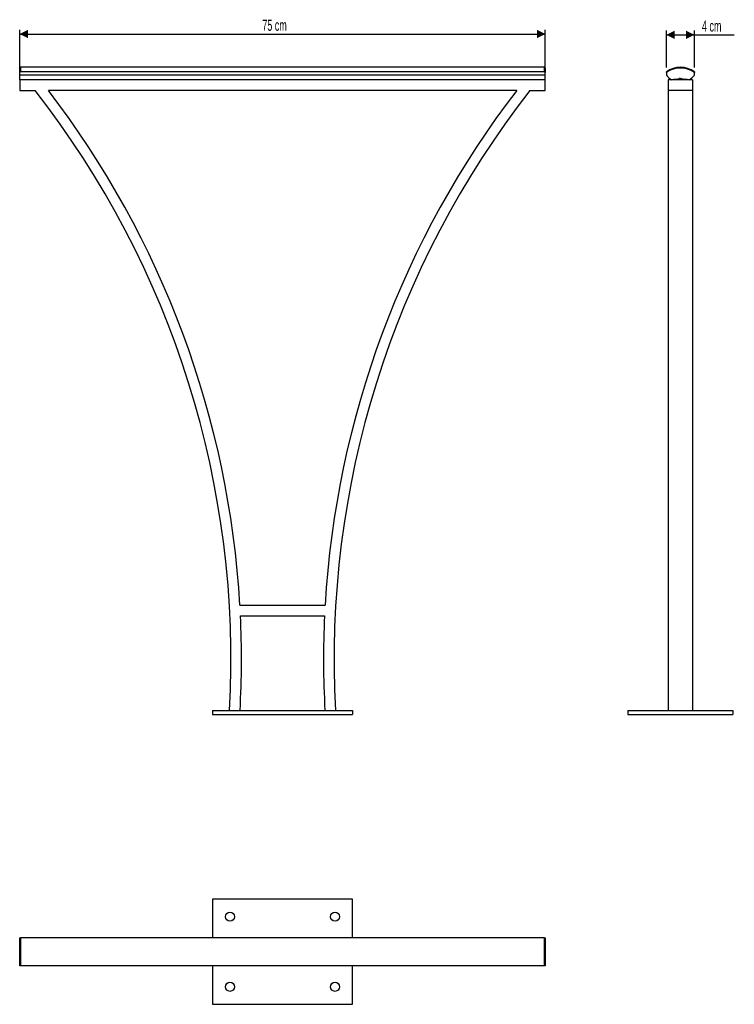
# Model space of a CAD drawing. Header units: millimetres. Extents: x 16 to 186, y 43 to 277.
import ezdxf

# ---------------------------------------------------------------- set-up
doc = ezdxf.new("R2010")
doc.units = ezdxf.units.MM
doc.layers.add('FORMAT', color=7, linetype='Continuous')
doc.styles.add('SLDTEXTSTYLE0', font='TXT', dxfattribs={"width": 0.605})
doc.dimstyles.new('SLDDIMSTYLE0', dxfattribs={"dimtxt": 2.568319, "dimasz": 2, "dimexe": 0, "dimexo": 0.0625, "dimgap": 0.64208, "dimtad": 1, "dimlfac": 6, "dimrnd": 1e-09, "dimzin": 12, "dimdsep": 46, "dimtxsty": 'SLDTEXTSTYLE0', "dimsah": 1, "dimcen": 0.09, "dimadec": 0, "dimazin": 3, "dimtfac": 1, "dimtofl": 0, "dimtmove": 0, "dimatfit": 3, "dimfxl": 1, "dimfrac": 2, "dimtolj": 1, "dimtzin": 12, "dimarcsym": 0})

# ---------------------------------------------------------------- blocks, each defined once
blk = doc.blocks.new('_D')
at = {"layer": 'FORMAT', "color": 7}
for p, q in [((16.4, 263.71), (16.4, 274.63)), ((141.4, 263.71), (141.4, 274.63)), ((16.4, 273.64), (141.4, 273.64))]:
    blk.add_line(p, q, dxfattribs=at)
for points in [[(16.4, 273.64), (18.4, 272.64), (18.4, 274.64)], [(141.4, 273.64), (139.4, 274.64), (139.4, 272.64)]]:
    blk.add_solid(points, dxfattribs=at)
at = {"layer": 'FORMAT', "color": 7, "insert": (74.09, 277.05), "char_height": 2.646, "attachment_point": 1, "style": 'SLDTEXTSTYLE0'}
blk.add_mtext('75 cm', dxfattribs=at)
blk = doc.blocks.new('_D_1')
at = {"layer": 'FORMAT', "color": 7}
for p, q in [((170.18, 265.64), (170.18, 274.45)), ((176.85, 265.64), (176.85, 274.45)), ((170.18, 273.46), (176.85, 273.46)), ((176.85, 273.46), (186.3, 273.46))]:
    blk.add_line(p, q, dxfattribs=at)
for points in [[(170.18, 273.46), (172.18, 272.46), (172.18, 274.46)], [(176.85, 273.46), (174.85, 274.46), (174.85, 272.46)]]:
    blk.add_solid(points, dxfattribs=at)
at = {"layer": 'FORMAT', "color": 7, "insert": (178.65, 276.87), "char_height": 2.646, "attachment_point": 1, "style": 'SLDTEXTSTYLE0'}
blk.add_mtext('4 cm', dxfattribs=at)

msp = doc.modelspace()

# ---------------------------------------------------------------- linework, layer by layer
at = {"color": 7, "linetype": 'Continuous', "lineweight": 25}
for p, q in [((16.3958, 264.4453), (16.3958, 265.549)), ((141.2292, 265.7156), (16.5625, 265.7156)), ((141.3958, 265.549), (141.3958, 264.4453)), ((16.3958, 263.818), (16.3958, 264.4453)), ((141.3958, 263.818), (16.3958, 263.818)), ((16.3958, 262.7156), (16.3958, 263.818)), ((16.3958, 262.7156), (16.3958, 260.2156)), ((141.3958, 262.7156), (16.3958, 262.7156)), ((141.2292, 264.6514), (16.5625, 264.6514)), ((141.3958, 263.818), (141.3958, 264.4453)), ((141.3958, 262.7156), (141.3958, 263.818)), ((141.3958, 260.2156), (141.3958, 262.7156)), ((170.1797, 264.4453), (170.1797, 263.818)), ((170.5964, 262.7156), (170.5964, 260.2156)), ((176.4297, 262.7156), (170.5964, 262.7156)), ((173.3464, 262.8804), (173.513, 263.2138)), ((173.513, 263.2138), (173.6797, 262.8804)), ((176.4297, 262.7156), (176.4297, 260.2156)), ((176.8464, 263.818), (176.8464, 264.4453)), ((16.3958, 260.2156), (20.0495, 260.2156)), ((134.586, 260.2156), (23.2057, 260.2156)), ((137.7422, 260.2156), (141.3958, 260.2156)), ((176.4297, 260.2156), (170.5964, 260.2156)), ((170.5964, 260.2156), (170.5964, 112.7156)), ((176.4297, 260.2156), (176.4297, 112.7156)), ((68.7649, 137.7156), (89.0268, 137.7156)), ((68.8958, 135.2156), (88.8958, 135.2156)), ((62.2292, 112.7156), (95.5625, 112.7156)), ((62.2292, 112.7156), (62.2292, 111.7156)), ((95.5625, 112.7156), (95.5625, 111.7156)), ((161.013, 112.7156), (186.013, 112.7156)), ((161.013, 112.7156), (161.013, 111.7156)), ((186.013, 112.7156), (186.013, 111.7156)), ((62.2292, 111.7156), (95.5625, 111.7156)), ((161.013, 111.7156), (186.013, 111.7156)), ((62.2292, 67.7817), (62.2292, 58.615)), ((95.5625, 67.7817), (62.2292, 67.7817)), ((95.5625, 58.615), (95.5625, 67.7817)), ((16.3958, 51.9483), (16.3958, 58.615)), ((16.5625, 58.615), (16.5625, 51.9483)), ((141.2292, 58.615), (16.5625, 58.615)), ((141.2292, 51.9483), (141.2292, 58.615)), ((141.3958, 58.615), (141.3958, 51.9483)), ((141.2292, 51.9483), (16.5625, 51.9483)), ((62.2292, 51.9483), (62.2292, 42.7817)), ((95.5625, 42.7817), (95.5625, 51.9483)), ((62.2292, 42.7817), (95.5625, 42.7817))]:
    msp.add_line(p, q, dxfattribs=at)
at = {"color": 8, "linetype": 'Continuous', "lineweight": 25}
for p, q in [((16.5625, 265.7156), (16.5625, 264.6514)), ((141.2292, 264.6514), (141.2292, 265.7156))]:
    msp.add_line(p, q, dxfattribs=at)
at = {"color": 7, "linetype": 'Continuous', "lineweight": 25}
for centre in [(66.3958, 63.615), (91.3958, 63.615), (66.3958, 46.9483), (91.3958, 46.9483)]:
    msp.add_circle(centre, 1.0833, dxfattribs=at)
for centre, radius, start, end in [((16.5625, 265.549), 0.1667, 90, 180), ((141.2292, 265.549), 0.1667, 0, 90), ((173.513, 259.9634), 5.7522, 54.585402, 125.414598), ((173.513, 259.9634), 5.5855, 53.360356, 126.639644), ((174.6235, 267.5969), 5.8333, 220.377167, 236.803589), ((173.513, 249.7148), 13.1667, 90.725282, 99.104049), ((173.513, 249.7148), 13.1667, 80.895951, 89.274718), ((172.4025, 267.5969), 5.8333, 303.196411, 319.622833), ((-153.3578, 124.8276), 220, 356.84403, 37.981014), ((-153.3578, 124.8276), 222.4963, 3.32071, 37.480831), ((311.1495, 124.8276), 222.4963, 142.519169, 176.67929), ((311.1495, 124.8276), 220, 142.018986, 183.15597), ((-153.3578, 124.8276), 222.4963, 356.879473, 2.676041), ((311.1495, 124.8276), 222.4963, 177.323959, 183.120527)]:
    msp.add_arc(centre, radius, start, end, dxfattribs=at)
for points, knots in [([(16.5625, 264.6514), (16.5463, 264.6496), (16.5139, 264.6462), (16.4703, 264.6202), (16.4334, 264.5809), (16.4055, 264.5252), (16.3963, 264.4772), (16.3959, 264.4492), (16.3958, 264.4453)], [0, 0, 0, 0, 0.16543462, 0.33041376, 0.50635666, 0.71333476, 0.95989876, 1, 1, 1, 1]), ([(141.3958, 264.4453), (141.3952, 264.4592), (141.3939, 264.4875), (141.3807, 264.5376), (141.3537, 264.5886), (141.3082, 264.6309), (141.2643, 264.6495), (141.2372, 264.6509), (141.2292, 264.6514)], [0, 0, 0, 0, 0.14285138, 0.28984834, 0.52779667, 0.72244054, 0.91824219, 1, 1, 1, 1]), ([(170.1797, 264.4453), (170.1797, 264.4592), (170.1797, 264.4875), (170.1797, 264.5376), (170.1797, 264.5886), (170.1797, 264.6309), (170.1797, 264.6495), (170.1797, 264.6509), (170.1797, 264.6514)], [0, 0, 0, 0, 0.14285138, 0.28984834, 0.52779667, 0.72244054, 0.91824219, 1, 1, 1, 1]), ([(176.8464, 264.6514), (176.8464, 264.6496), (176.8464, 264.6462), (176.8464, 264.6202), (176.8464, 264.5809), (176.8464, 264.5252), (176.8464, 264.4772), (176.8464, 264.4492), (176.8464, 264.4453)], [0, 0, 0, 0, 0.16543462, 0.33041376, 0.50635666, 0.71333476, 0.95989876, 1, 1, 1, 1]), ([(16.3958, 58.615), (16.3965, 58.615), (16.3978, 58.615), (16.411, 58.615), (16.4379, 58.615), (16.4835, 58.615), (16.5274, 58.615), (16.5545, 58.615), (16.5625, 58.615)], [0, 0, 0, 0, 0.14285138, 0.28984834, 0.52779667, 0.72244054, 0.91824219, 1, 1, 1, 1]), ([(141.2292, 58.615), (141.2454, 58.615), (141.2778, 58.615), (141.3213, 58.615), (141.3583, 58.615), (141.3862, 58.615), (141.3954, 58.615), (141.3958, 58.615), (141.3958, 58.615)], [0, 0, 0, 0, 0.16543462, 0.33041376, 0.50635666, 0.71333476, 0.95989876, 1, 1, 1, 1]), ([(16.5625, 51.9483), (16.5463, 51.9483), (16.5139, 51.9483), (16.4703, 51.9483), (16.4334, 51.9483), (16.4055, 51.9483), (16.3963, 51.9483), (16.3959, 51.9483), (16.3958, 51.9483)], [0, 0, 0, 0, 0.16543462, 0.33041376, 0.50635666, 0.71333476, 0.95989876, 1, 1, 1, 1]), ([(141.3958, 51.9483), (141.3952, 51.9483), (141.3939, 51.9483), (141.3807, 51.9483), (141.3537, 51.9483), (141.3082, 51.9483), (141.2643, 51.9483), (141.2372, 51.9483), (141.2292, 51.9483)], [0, 0, 0, 0, 0.14285138, 0.28984834, 0.52779667, 0.72244054, 0.91824219, 1, 1, 1, 1])]:
    msp.add_open_spline(points, degree=3, knots=knots, dxfattribs=at)

# ---------------------------------------------------------------- dimensions: what is measured, and where the dimension line sits
at = {"layer": 'FORMAT', "color": 7}
for base, p1, p2, picture, middle in [((141.3958, 273.6384), (16.3958, 262.7156), (141.3958, 262.7156), '_D', (78.8958, 273.6384)), ((176.8464, 273.4612), (170.1797, 264.6514), (176.8464, 264.6514), '_D_1', (182.4749, 273.4612))]:
    dim = msp.add_linear_dim(base=base, p1=p1, p2=p2, dimstyle='SLDDIMSTYLE0', dxfattribs=at)
    dim.commit()
    dim.dimension.update_dxf_attribs({"geometry": picture, "text_midpoint": middle, "dimtype": 160})

doc.saveas('drawing.dxf')
